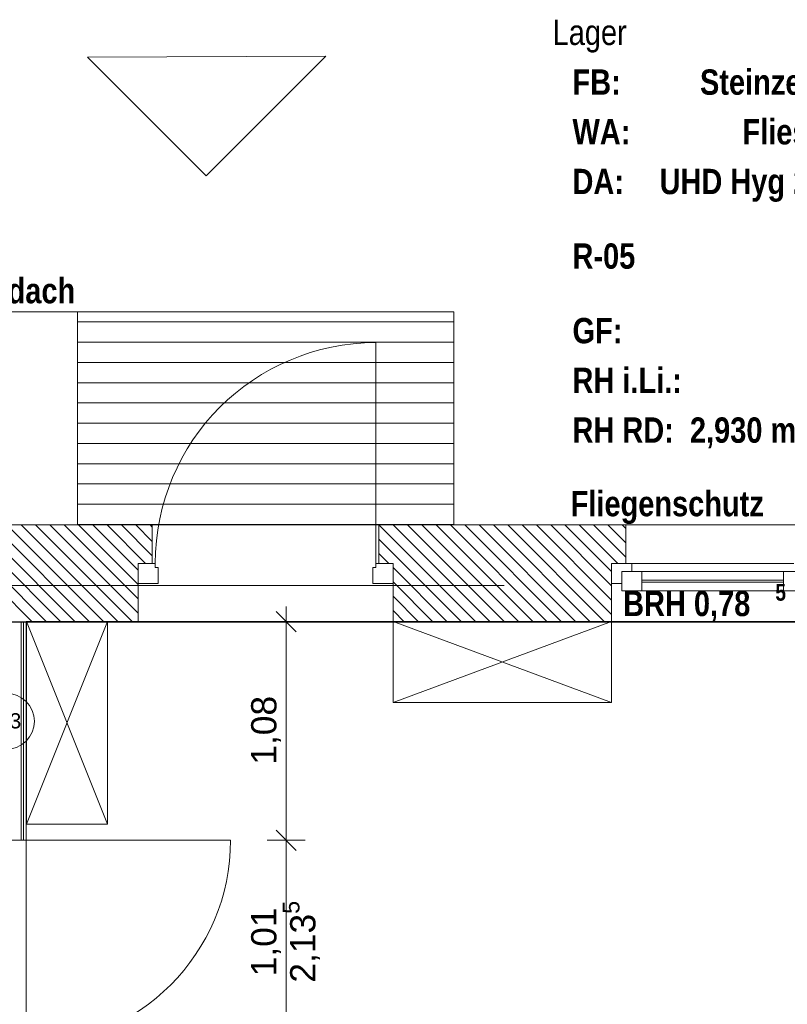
# Model space of a CAD drawing. Header units: millimetres. Extents: x 634730 to 711346, y 362082 to 425615.
# Tile 77 of 160: x 675698 to 679492, y 402568 to 407431. Entities that reach past the tile are written whole.
import ezdxf
from ezdxf.enums import TextEntityAlignment as Align

# ---------------------------------------------------------------- set-up
doc = ezdxf.new("R2010")
doc.units = ezdxf.units.MM
doc.header["$LTSCALE"] = 50
for name, pattern in [('Achse', [10, 5, -2.5, 0, -2.5]), ('Strichlinie', [0.4, 0.3, -0.1]), ('Strichlinie_ lang', [0.529167, 0.3175, -0.211667]), ('Strichpunktlinie', [0.335139, 0.176389, -0.088194, 0, -0.070556])]:
    doc.linetypes.add(name, pattern=pattern)
for name, color, linetype in [('1_EG', 7, 'Continuous'), ('A_Bemaßung', 7, 'Continuous'), ('A_Beschriftung', 7, 'Continuous'), ('A_Dach Belag', 7, 'Continuous'), ('A_Decke Bodenbelag', 7, 'Continuous'), ('A_Decken', 7, 'Continuous'), ('A_Deckenspiegel', 7, 'Continuous'), ('A_Linien', 7, 'Continuous'), ('A_Möblierung fest', 7, 'Continuous'), ('A_Raumflächen', 7, 'Continuous'), ('A_Schraffuren', 7, 'Continuous'), ('A_Wände', 7, 'Continuous')]:
    doc.layers.add(name, color=color, linetype=linetype)
doc.styles.add('ERSTELLTER_STIL_1', font='ARIALN.TTF')
doc.styles.add('ERSTELLTER_STIL_2', font='ARIALNB.TTF')

# ---------------------------------------------------------------- blocks, each defined once
blk = doc.blocks.new('Lager_R-05_35_1', base_point=(24.6317, -49.2603))
blk = doc.blocks.new('A$C85d2cf1a')
at = {"color": 7, "linetype": 'Strichpunktlinie', "lineweight": 13}
blk.add_line((27.6861, 42.5536), (32.1115, 42.5536), dxfattribs=at)
at = {"layer": 'A_Bemaßung', "color": 7, "linetype": 'Continuous', "lineweight": 13}
for p, q in [((31.0836, 42.326), (30.9836, 42.426)), ((31.0336, 42.376), (31.0336, 42.451)), ((31.1273, 42.376), (30.9398, 42.376)), ((31.0336, 41.296), (31.0336, 42.376)), ((30.9836, 41.346), (31.0836, 41.246)), ((30.9836, 41.346), (31.0836, 41.246)), ((31.1273, 41.296), (30.9398, 41.296)), ((31.1273, 41.296), (30.9398, 41.296)), ((31.0336, 40.286), (31.0336, 41.296))]:
    blk.add_line(p, q, dxfattribs=at)
at = {"layer": 'A_Beschriftung', "color": 7, "linetype": 'Continuous', "lineweight": 13, "flags": 128}
blk.add_lwpolyline([(29.7889, 41.8835, 1), (29.5123, 41.8835, 1)], format="xyb", close=True, dxfattribs=at)
at = {"layer": 'A_Dach Belag', "color": 7, "linetype": 'Strichlinie_ lang', "lineweight": 18}
blk.add_line((23.6797, 42.8536), (38.8371, 42.8536), dxfattribs=at)
at = {"layer": 'A_Decke Bodenbelag', "color": 7, "linetype": 'Continuous', "lineweight": 25}
blk.add_line((43.7959, 42.372), (21.3586, 42.373), dxfattribs=at)
at = {"layer": 'A_Decken', "color": 7, "linetype": 'Strichlinie_ lang', "lineweight": 25}
blk.add_line((54.8845, 42.3736), (21.3586, 42.3736), dxfattribs=at)
at = {"layer": 'A_Deckenspiegel', "color": 7, "linetype": 'Strichlinie', "lineweight": 13}
for p, q in [((29.7497, 42.3759), (29.748, 38.9889)), ((34.2236, 42.3736), (29.7497, 42.3759))]:
    blk.add_line(p, q, dxfattribs=at)
at = {"layer": 'A_Linien', "color": 7, "linetype": 'Achse', "lineweight": 18}
for q in [(27.9361, 43.906), (31.8615, 42.9059)]:
    blk.add_line((31.8616, 43.9058), q, dxfattribs=at)
at = {"layer": 'A_Möblierung fest', "color": 7, "linetype": 'Continuous', "lineweight": 18}
for p, q in [((29.7497, 41.376), (29.7497, 42.376)), ((29.7497, 42.376), (30.1497, 42.376)), ((29.7497, 42.376), (30.1497, 41.376)), ((29.7497, 41.376), (30.1497, 42.376)), ((30.1497, 42.376), (30.1497, 41.376)), ((31.5615, 42.3759), (32.6415, 41.9758)), ((31.5615, 42.3758), (32.6415, 42.3758)), ((31.5615, 41.9758), (31.5615, 42.3758)), ((32.6415, 42.3758), (31.5615, 41.9758)), ((32.6415, 42.3758), (32.6415, 41.9758)), ((32.6415, 41.9758), (31.5615, 41.9758)), ((30.1497, 41.376), (29.7497, 41.376))]:
    blk.add_line(p, q, dxfattribs=at)
at = {"layer": 'A_Schraffuren', "color": 7, "linetype": 'Continuous', "lineweight": 13}
for p, q in [((30.0513, 45.1634), (31.2292, 45.168)), ((30.6379, 44.5768), (30.0513, 45.1634)), ((31.2292, 45.168), (30.6379, 44.5768))]:
    blk.add_line(p, q, dxfattribs=at)
at = {"layer": 'A_Schraffuren', "color": 253, "linetype": 'Continuous', "lineweight": 18, "true_color": 0x9f9f9f}
for p, q in [((30.0016, 43.9059), (30.0015, 42.8555)), ((31.8616, 43.9058), (30.0016, 43.9059)), ((31.8615, 42.8555), (31.8616, 43.9058)), ((30.0015, 42.8555), (31.8615, 42.8555)), ((34.2512, 42.3758), (29.749, 42.3759)), ((29.749, 42.3759), (29.749, 38.9864))]:
    blk.add_line(p, q, dxfattribs=at)
at = {"layer": 'A_Schraffuren', "color": 254, "linetype": 'Continuous', "lineweight": 18, "true_color": 0xdfdfdf}
for p, q in [((31.8616, 43.8559), (30.0016, 43.8559)), ((31.8616, 43.7559), (30.0016, 43.7559)), ((31.8616, 43.6559), (30.0016, 43.6559)), ((31.8616, 43.5559), (30.0016, 43.5559)), ((31.8616, 43.4559), (30.0016, 43.4559)), ((31.8616, 43.3559), (30.0016, 43.3559)), ((31.8616, 43.2559), (30.0016, 43.2559)), ((31.8616, 43.1559), (30.0016, 43.1559)), ((31.8615, 43.0559), (30.0015, 43.0559)), ((31.8615, 42.9559), (30.0015, 42.9559)), ((31.8615, 42.8559), (30.0015, 42.8559))]:
    blk.add_line(p, q, dxfattribs=at)
at = {"layer": 'A_Wände', "color": 7, "linetype": 'Continuous', "lineweight": 18}
for p, q in [((31.4766, 42.6636), (31.4766, 43.7536)), ((30.3716, 42.8536), (29.1516, 42.8536)), ((30.3716, 42.8536), (30.3716, 42.6636)), ((30.3716, 42.8536), (30.3716, 42.6636)), ((31.4916, 42.8536), (31.4916, 42.6636)), ((32.7116, 42.8536), (31.4916, 42.8536)), ((31.4916, 42.8536), (31.4916, 42.6636)), ((32.7116, 42.8536), (32.7116, 42.6636)), ((30.3716, 42.6636), (30.3016, 42.6636)), ((30.3016, 42.6636), (30.3016, 42.5636)), ((30.3866, 42.6636), (30.3016, 42.6636)), ((30.3016, 42.6636), (30.3016, 42.5636)), ((30.3016, 42.6636), (30.3016, 42.5636)), ((30.3016, 42.6636), (30.3016, 42.5636)), ((30.3716, 42.6636), (30.3016, 42.6636)), ((30.3716, 42.6636), (30.3016, 42.6636)), ((30.3866, 42.6436), (30.3866, 42.6636)), ((31.4766, 42.6436), (31.4766, 42.6636)), ((31.4766, 42.6636), (31.5616, 42.6636)), ((31.4916, 42.6636), (31.5616, 42.6636)), ((31.4916, 42.6636), (31.5616, 42.6636)), ((31.4916, 42.6636), (31.5616, 42.6636)), ((31.5616, 42.6636), (31.5616, 42.5636)), ((31.5616, 42.6636), (31.5616, 42.5636)), ((31.5616, 42.6636), (31.5616, 42.5636)), ((31.5616, 42.6636), (31.5616, 42.5636)), ((32.7116, 42.6636), (32.6416, 42.6636)), ((32.6416, 42.6636), (32.6416, 42.5636)), ((30.4016, 42.6436), (30.3866, 42.6436)), ((30.4016, 42.5636), (30.4016, 42.6436)), ((31.4616, 42.5636), (31.4616, 42.6436)), ((31.4616, 42.6436), (31.4766, 42.6436)), ((30.3016, 42.5636), (30.3016, 42.3736)), ((30.3016, 42.5636), (30.4016, 42.5636)), ((30.3016, 42.5636), (30.3016, 42.3736)), ((31.5616, 42.5636), (31.4616, 42.5636)), ((31.5616, 42.5636), (31.5616, 42.3736)), ((31.5616, 42.5636), (31.5616, 42.3736)), ((32.6416, 42.5636), (32.6416, 42.3736)), ((29.2216, 42.3736), (30.3016, 42.3736)), ((29.7486, 42.3736), (29.5486, 42.3736)), ((29.7236, 42.3736), (29.7236, 41.296)), ((29.7361, 42.3736), (29.7361, 41.296)), ((29.7486, 41.296), (29.7486, 42.3736)), ((31.5616, 42.3736), (32.6416, 42.3736)), ((29.6336, 41.296), (29.7236, 41.296)), ((29.6336, 41.296), (29.7236, 41.296)), ((29.6336, 41.296), (29.7236, 41.296)), ((29.7236, 41.296), (29.7361, 41.296)), ((29.7236, 41.296), (29.7361, 41.296)), ((29.7236, 41.296), (29.7361, 41.296)), ((29.7361, 41.296), (29.7486, 41.296)), ((29.7361, 41.296), (29.7486, 41.296)), ((29.7361, 41.296), (29.7486, 41.296)), ((29.7486, 41.296), (30.7586, 41.296))]:
    blk.add_line(p, q, dxfattribs=at)
at = {"layer": 'A_Wände', "color": 8, "linetype": 'Continuous', "lineweight": 18}
for p, q in [((29.78, 42.3736), (29.3, 42.8536)), ((29.8507, 42.3736), (29.3707, 42.8536)), ((29.9214, 42.3736), (29.4414, 42.8536)), ((29.9921, 42.3736), (29.5121, 42.8536)), ((30.0628, 42.3736), (29.5828, 42.8536)), ((30.1335, 42.3736), (29.6535, 42.8536)), ((30.2043, 42.3736), (29.7243, 42.8536)), ((30.275, 42.3736), (29.795, 42.8536)), ((30.3016, 42.4177), (29.8657, 42.8536)), ((30.3016, 42.4884), (29.9364, 42.8536)), ((30.3016, 42.5591), (30.0071, 42.8536)), ((30.3016, 42.6298), (30.0778, 42.8536)), ((30.3385, 42.6636), (30.1485, 42.8536)), ((30.3716, 42.7013), (30.2192, 42.8536)), ((30.3716, 42.772), (30.2899, 42.8536)), ((30.3716, 42.8427), (30.3607, 42.8536)), ((31.972, 42.3736), (31.492, 42.8536)), ((32.0427, 42.3736), (31.5627, 42.8536)), ((32.1134, 42.3736), (31.6334, 42.8536)), ((32.1842, 42.3736), (31.7042, 42.8536)), ((32.2549, 42.3736), (31.7749, 42.8536)), ((32.3256, 42.3736), (31.8456, 42.8536)), ((32.3963, 42.3736), (31.9163, 42.8536)), ((32.467, 42.3736), (31.987, 42.8536)), ((32.5377, 42.3736), (32.0577, 42.8536)), ((32.6084, 42.3736), (32.1284, 42.8536)), ((32.6416, 42.4112), (32.1991, 42.8536)), ((32.6416, 42.4819), (32.2698, 42.8536)), ((32.6416, 42.5526), (32.3406, 42.8536)), ((32.6416, 42.6233), (32.4113, 42.8536)), ((32.672, 42.6636), (32.482, 42.8536)), ((32.7116, 42.6947), (32.5527, 42.8536)), ((32.7116, 42.7654), (32.6234, 42.8536)), ((32.7116, 42.8361), (32.6941, 42.8536)), ((31.9013, 42.3736), (31.4916, 42.7833)), ((31.5406, 42.6636), (31.4916, 42.7126)), ((31.8306, 42.3736), (31.5616, 42.6426)), ((31.7599, 42.3736), (31.5616, 42.5719)), ((31.6892, 42.3736), (31.5616, 42.5012)), ((31.6185, 42.3736), (31.5616, 42.4305))]:
    blk.add_line(p, q, dxfattribs=at)
at = {"layer": 'A_Wände', "color": 7, "linetype": 'Continuous', "lineweight": 13}
for p, q in [((32.7116, 42.8536), (33.5716, 42.8536)), ((32.7116, 42.8536), (32.7116, 42.6636)), ((32.7416, 42.6636), (32.6416, 42.6636)), ((32.6416, 42.6636), (32.6416, 42.5636)), ((32.6416, 42.6636), (32.6416, 42.5636)), ((32.7116, 42.6636), (32.6416, 42.6636)), ((32.7116, 42.6636), (32.6416, 42.6636)), ((33.5416, 42.6636), (32.7416, 42.6636)), ((32.7416, 42.6236), (32.7416, 42.6636)), ((32.6916, 42.5636), (32.6916, 42.6236)), ((32.6916, 42.6236), (32.7416, 42.6236)), ((32.6916, 42.6236), (32.6916, 42.5286)), ((32.7916, 42.6236), (32.6916, 42.6236)), ((33.4916, 42.6236), (32.7916, 42.6236)), ((32.7916, 42.5286), (32.7916, 42.6236)), ((33.4916, 42.6236), (33.4916, 42.5286)), ((33.5916, 42.6236), (33.4916, 42.6236)), ((32.6416, 42.5636), (32.6916, 42.5636)), ((32.6416, 42.5636), (32.6416, 42.3736)), ((33.4916, 42.5811), (32.7916, 42.5811)), ((32.7916, 42.5711), (33.4916, 42.5711)), ((32.6916, 42.5286), (32.7916, 42.5286)), ((32.7916, 42.5286), (33.4916, 42.5286)), ((33.4916, 42.5286), (33.5916, 42.5286)), ((32.6416, 42.3736), (33.6416, 42.3736))]:
    blk.add_line(p, q, dxfattribs=at)
for centre, radius, start, end in [((31.4766, 42.6636), 1.09, 90, 180), ((29.7486, 41.296), 1.01, 270, 0)]:
    blk.add_arc(centre, radius, start, end, dxfattribs=at)
at = {"layer": 'A_Wände', "color": 7, "linetype": 'Continuous', "lineweight": 18}
blk.add_point((29.7486, 41.296), dxfattribs=at)
at = {"layer": 'A_Raumflächen', "color": 7, "linetype": 'Continuous', "lineweight": 18}
ref = blk.add_blockref('Lager_R-05_35_1', (33.1447, 44.2985), dxfattribs=at)
ref.add_attrib('ROOM_NAME', 'Lager', dxfattribs={"color": 7, "lineweight": 18, "height": 0.125, "style": 'ERSTELLTER_STIL_1'}).set_placement((32.3501, 45.3487), align=Align.TOP_LEFT)
ref.add_attrib('ROOM_NUMBER', 'R-05', dxfattribs={"color": 7, "lineweight": 18, "height": 0.125, "style": 'ERSTELLTER_STIL_2'}).set_placement((32.4483, 44.2438), align=Align.TOP_LEFT)
ref.add_attrib('floorCode', 'FB: ', dxfattribs={"color": 7, "lineweight": 18, "height": 0.125, "style": 'ERSTELLTER_STIL_2'}).set_placement((32.4483, 45.1031), align=Align.TOP_LEFT)
ref.add_attrib('stFloorCovering', 'Steinzeug', dxfattribs={"color": 7, "lineweight": 18, "height": 0.125, "style": 'ERSTELLTER_STIL_2'}).set_placement((33.0785, 45.1031), align=Align.TOP_LEFT)
ref.add_attrib('wallCode', 'WA: ', dxfattribs={"color": 7, "lineweight": 18, "height": 0.125, "style": 'ERSTELLTER_STIL_2'}).set_placement((32.4483, 44.8576), align=Align.TOP_LEFT)
ref.add_attrib('stWallCovering', 'Fliesen', dxfattribs={"color": 7, "lineweight": 18, "height": 0.125, "style": 'ERSTELLTER_STIL_2'}).set_placement((33.2884, 44.8576), align=Align.TOP_LEFT)
ref.add_attrib('ceilingCode', 'DA: ', dxfattribs={"color": 7, "lineweight": 18, "height": 0.125, "style": 'ERSTELLTER_STIL_2'}).set_placement((32.4483, 44.6121), align=Align.TOP_LEFT)
ref.add_attrib('stCeilingCovering', 'UHD Hyg 25', dxfattribs={"color": 7, "lineweight": 18, "height": 0.125, "style": 'ERSTELLTER_STIL_2'}).set_placement((32.8788, 44.6121), align=Align.TOP_LEFT)
ref.add_attrib('measuredNetAreaCode', 'GF: ', dxfattribs={"color": 7, "lineweight": 18, "height": 0.125, "style": 'ERSTELLTER_STIL_2'}).set_placement((32.4483, 43.8755), align=Align.TOP_LEFT)
ref.add_attrib('sCustom1Value', 'RH RD:  2,930 m', dxfattribs={"color": 7, "lineweight": 18, "height": 0.125, "style": 'ERSTELLTER_STIL_2'}).set_placement((32.4483, 43.3844), align=Align.TOP_LEFT)
ref.add_attrib('din277AreaCode', 'RH i.Li.: ', dxfattribs={"color": 7, "lineweight": 18, "height": 0.125, "style": 'ERSTELLTER_STIL_2'}).set_placement((32.4483, 43.6299), align=Align.TOP_LEFT)
at = {"layer": 'A_Bemaßung', "color": 7, "lineweight": 13, "char_height": 0.125, "attachment_point": 7, "rotation": 90, "style": 'ERSTELLTER_STIL_2'}
for s, insert in [('\\A1;{\\pql;\\fArial|b0|i0|c0|p0;\\W1.000000;1,08}', (31.0086, 41.6691)), ('\\A1;{\\pql;\\fArial|b0|i0|c0|p0;\\W1.000000;2,13\\fArial|b0|i0|c0|p0;\\W1.000000;\\A1{\\H.66x;\\S5^  ;}}', (31.2145, 40.5927)), ('\\A1;{\\pql;\\fArial|b0|i0|c0|p0;\\W1.000000;1,01}', (31.0086, 40.6241))]:
    blk.add_mtext(s, dxfattribs=dict(at, insert=insert))
at = {"layer": 'A_Beschriftung', "color": 253, "true_color": 0x9f9f9f, "style": 'ERSTELLTER_STIL_2'}
blk.add_text('Vordach', height=0.125, dxfattribs=at).set_placement((29.4181, 43.9479))
at = {"layer": 'A_Beschriftung', "color": 8, "style": 'ERSTELLTER_STIL_2'}
blk.add_text('Fliegenschutz', height=0.125, dxfattribs=at).set_placement((32.4391, 42.8962))
at = {"layer": 'A_Beschriftung', "color": 7, "style": 'ERSTELLTER_STIL_2'}
for s, height, p in [('5', 0.0825, (33.4509, 42.4792)), ('BRH 0,78', 0.125, (32.6986, 42.403))]:
    blk.add_text(s, height=height, dxfattribs=at).set_placement(p)
at = {"layer": 'A_Beschriftung', "color": 7, "lineweight": 13, "insert": (29.6506, 41.9235), "char_height": 0.075, "attachment_point": 2, "style": 'ERSTELLTER_STIL_2'}
blk.add_mtext('\\A1;{\\pqc;\\pt0,1;\\fArial|b0|i0|c0|p0;\\W1.000000;IW3\\fArial|b0|i0|c0|p0;\\W1.000000;\\A1{\\H.66x;\\S^  ;}\\fArial|b0|i0|c0|p0;\\W1.000000;\\fArial|b0|i0|c0|p0;\\W1.000000;\\A1{\\H.66x;\\S^  ;}\\fArial|b0|i0|c0|p0;\\W1.000000; \\fArial|b0|i0|c0|p0;\\W1.000000;\\fArial|b0|i0|c0|p0;\\W1.000000;\\fArial|b0|i0|c0|p0;\\W1.000000;\\fArial|b0|i0|c0|p0;\\W1.000000;\\fArial|b0|i0|c0|p0;\\W1.000000;\\fArial|b0|i0|c0|p0;\\W1.000000;\\fArial|b0|i0|c0|p0;\\W1.000000;\\fArial|b0|i0|c0|p0;\\W1.000000;\\fArial|b0|i0|c0|p0;\\W1.000000;\\fArial|b0|i0|c0|p0;\\W1.000000;\\fArial|b0|i0|c0|p0;\\W1.000000;\\fArial|b0|i0|c0|p0;\\W1.000000;\\fArial|b0|i0|c0|p0;\\W1.000000;\\fArial|b0|i0|c0|p0;\\W1.000000;\\fArial|b0|i0|c0|p0;\\W1.000000;\\fArial|b0|i0|c0|p0;\\W1.000000;\\fArial|b0|i0|c0|p0;\\W1.000000;\\fArial|b0|i0|c0|p0;\\W1.000000;\\fArial|b0|i0|c0|p0;\\W1.000000;\\fArial|b0|i0|c0|p0;\\W1.000000;\\fArial|b0|i0|c0|p0;\\W1.000000;\\fArial|b0|i0|c0|p0;\\W1.000000;\\fArial|b0|i0|c0|p0;\\W1.000000;\\fArial|b0|i0|c0|p0;\\W1.000000;\\fArial|b0|i0|c0|p0;\\W1.000000;\\fArial|b0|i0|c0|p0;\\W1.000000;\\fArial|b0|i0|c0|p0;\\W1.000000;\\fArial|b0|i0|c0|p0;\\W1.000000;\\fArial|b0|i0|c0|p0;\\W1.000000;\\fArial|b0|i0|c0|p0;\\W1.000000;\\fArial|b0|i0|c0|p0;\\W1.000000;\\fArial|b0|i0|c0|p0;\\W1.000000;\\fArial|b0|i0|c0|p0;\\W1.000000;\\fArial|b0|i0|c0|p0;\\W1.000000;\\fArial|b0|i0|c0|p0;\\W1.000000;\\fArial|b0|i0|c0|p0;\\W1.000000;\\fArial|b0|i0|c0|p0;\\W1.000000;\\fArial|b0|i0|c0|p0;\\W1.000000;\\fArial|b0|i0|c0|p0;\\W1.000000;\\fArial|b0|i0|c0|p0;\\W1.000000;\\fArial|b0|i0|c0|p0;\\W1.000000;\\fArial|b0|i0|c0|p0;\\W1.000000;\\fArial|b0|i0|c0|p0;\\W1.000000;}', dxfattribs=at)
at = {"layer": 'A_Möblierung fest', "color": 7, "lineweight": 13, "style": 'ERSTELLTER_STIL_2', "text_generation_flag": 2}
blk.add_attdef('txt', text='', height=0.12, rotation=359.9988, dxfattribs=at).set_placement((23.514, 39.2921), align=Align.MIDDLE_CENTER)
at = {"layer": 'A_Möblierung fest', "color": 7, "lineweight": 13, "style": 'ERSTELLTER_STIL_2'}
blk.add_attdef('txt', text='', height=0.12, dxfattribs=at).set_placement((10.172, 25.6523), align=Align.MIDDLE_CENTER)
at = {"layer": 'A_Raumflächen', "color": 7, "lineweight": 18}
for tag, style, p in [('ROOM_NAME', 'ERSTELLTER_STIL_1', (30.4276, 25.9283)), ('DUMMY_850', 'ERSTELLTER_STIL_1', (31.5414, 25.9585)), ('ROOM_NAME', 'ERSTELLTER_STIL_1', (47.266, 25.9283)), ('DUMMY_850', 'ERSTELLTER_STIL_1', (48.3798, 25.9585)), ('floorCode', 'ERSTELLTER_STIL_2', (30.5258, 25.6828)), ('stFloorCovering', 'ERSTELLTER_STIL_2', (31.0934, 25.6828)), ('floorCode', 'ERSTELLTER_STIL_2', (47.3642, 25.6828)), ('stFloorCovering', 'ERSTELLTER_STIL_2', (47.9319, 25.6828)), ('DUMMY_851', 'ERSTELLTER_STIL_2', (30.5258, 25.4675)), ('DUMMY_851', 'ERSTELLTER_STIL_2', (47.3642, 25.4675)), ('measuredNetAreaCode', 'ERSTELLTER_STIL_2', (30.5258, 25.1917)), ('measuredNetAreaCode', 'ERSTELLTER_STIL_2', (47.3642, 25.1917))]:
    blk.add_attdef(tag, text='', height=0.125, dxfattribs=dict(at, style=style)).set_placement(p, align=Align.TOP_LEFT)

msp = doc.modelspace()

# ---------------------------------------------------------------- block references
at = {"layer": '1_EG', "xscale": 1000, "yscale": 1000, "zscale": 1000}
msp.add_blockref('A$C85d2cf1a', (645981.7, 362082.4, 41515.3), dxfattribs=at)

doc.saveas('drawing.dxf')
